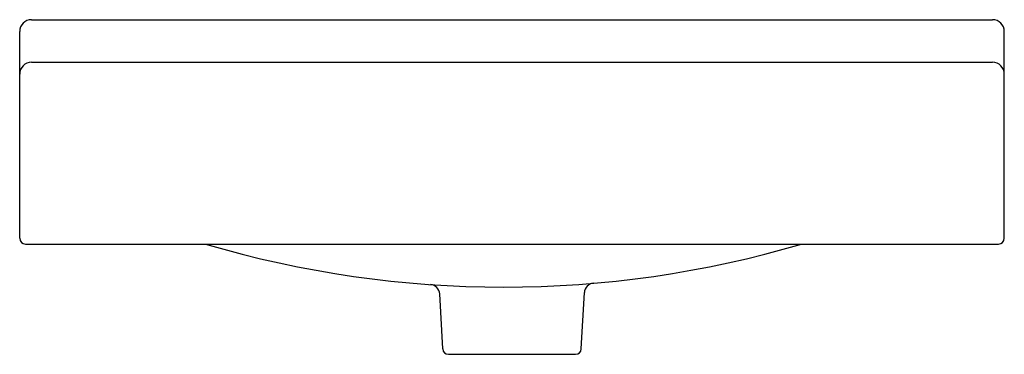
# Model space of a CAD drawing. Header units: millimetres. Extents: x -0.25 to 0.25, y -0.085 to 0.084.
import ezdxf

# ---------------------------------------------------------------- set-up
doc = ezdxf.new("R2010")
doc.units = ezdxf.units.MM
doc.layers.add('BLOCKS', color=3, linetype='Continuous')

msp = doc.modelspace()

# ---------------------------------------------------------------- linework, layer by layer
at = {"layer": 'BLOCKS'}
for p, q in [((-0.2439688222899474, 0.08449231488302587), (0.2440311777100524, 0.08449231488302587)), ((-0.2499688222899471, -0.02632414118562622), (-0.2499688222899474, 0.07849231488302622)), ((0.250031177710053, -0.02632414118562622), (0.2500311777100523, 0.07849231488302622)), ((-0.2439688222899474, 0.06291237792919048), (0.2440311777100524, 0.06291237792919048)), ((-0.2469688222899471, -0.02932414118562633), (0.2470311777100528, -0.02932414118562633)), ((-0.03512139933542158, -0.08248226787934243), (-0.03668511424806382, -0.05455450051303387)), ((0.03518375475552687, -0.08248226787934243), (0.03678467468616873, -0.05389002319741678)), ((-0.03223954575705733, -0.08520727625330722), (0.0323019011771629, -0.08520727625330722))]:
    msp.add_line(p, q, dxfattribs=at)
for centre, radius, start, end in [((-0.2439688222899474, 0.07849231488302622), 0.006000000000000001, 90, 180), ((0.2440311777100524, 0.07849231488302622), 0.006000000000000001, 0, 90), ((-0.2439688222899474, 0.05691237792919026), 0.006000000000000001, 90, 180), ((0.2440311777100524, 0.05691237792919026), 0.006000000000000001, 0, 90), ((-0.2469688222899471, -0.02632414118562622), 0.003, 180, 270), ((-0.004242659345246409, 0.4846014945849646), 0.5357328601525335, 253.5960672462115, 286.4039327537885), ((0.2470311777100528, -0.02632414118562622), 0.003, 270, 0), ((-0.04167729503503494, -0.05483401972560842), 0.005, 3.204724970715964, 86.0302697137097), ((0.04177685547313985, -0.05416954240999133), 0.005, 94.8821101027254, 176.7952750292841), ((-0.03223954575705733, -0.08232090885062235), 0.002886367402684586, 183.204724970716, 270), ((0.0323019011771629, -0.08232090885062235), 0.002886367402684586, 270, 356.795275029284)]:
    msp.add_arc(centre, radius, start, end, dxfattribs=at)

doc.saveas('drawing.dxf')
